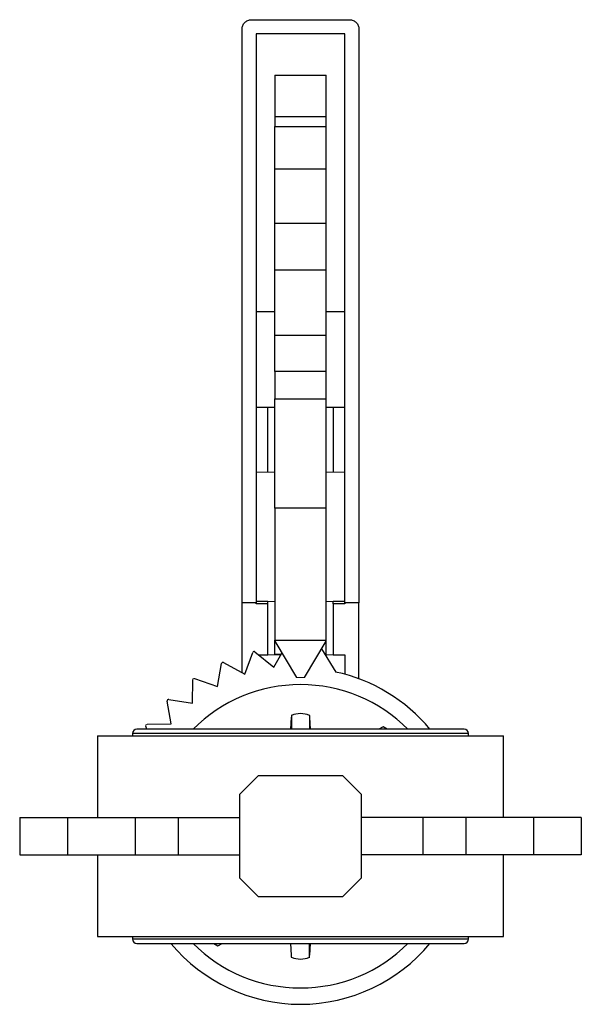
# Model space of a CAD drawing. Header units: millimetres. Extents: x 272 to 1252, y -257 to 567.
# Tile 5 of 8: x 604 to 725, y 356 to 567. Entities that reach past the tile are written whole.
import ezdxf

# ---------------------------------------------------------------- set-up
doc = ezdxf.new("R2010")
doc.units = ezdxf.units.MM

msp = doc.modelspace()

# ---------------------------------------------------------------- linework, layer by layer
at = {"color": 7, "linetype": 'Continuous', "lineweight": 25}
for p, q in [((654.05, 567.12), (675.05, 567.12)), ((652.05, 442.12), (652.05, 565.12)), ((655.05, 564.12), (655.05, 442.12)), ((674.05, 564.12), (655.05, 564.12)), ((674.05, 442.12), (674.05, 564.12)), ((677.05, 565.12), (677.05, 442.12)), ((659.05, 555.22), (659.05, 546.39)), ((659.05, 555.22), (670.05, 555.22)), ((670.05, 546.39), (670.05, 555.22)), ((659.05, 546.39), (659.05, 544.22)), ((659.05, 546.39), (670.05, 546.39)), ((670.05, 544.22), (670.05, 546.39)), ((659.05, 535.09), (659.05, 544.22)), ((659.05, 544.22), (670.05, 544.22)), ((670.05, 535.09), (670.05, 544.22)), ((659.05, 523.47), (659.05, 535.09)), ((670.05, 535.09), (659.05, 535.09)), ((670.05, 523.47), (670.05, 535.09)), ((659.05, 513.41), (659.05, 523.47)), ((670.05, 523.47), (659.05, 523.47)), ((670.05, 513.41), (670.05, 523.47)), ((659.05, 499.47), (659.05, 513.41)), ((670.05, 513.41), (659.05, 513.41)), ((670.05, 499.47), (670.05, 513.41)), ((659.05, 491.7), (659.05, 499.47)), ((670.05, 499.47), (659.05, 499.47)), ((670.05, 491.7), (670.05, 499.47)), ((659.05, 491.7), (659.05, 485.84)), ((670.05, 491.7), (659.05, 491.7)), ((670.05, 485.84), (670.05, 491.7)), ((659.05, 462.42), (659.05, 485.84)), ((659.05, 485.84), (670.05, 485.84)), ((670.05, 462.42), (670.05, 485.84)), ((655.05, 484.1), (657.55, 484.1)), ((657.55, 470.13), (657.55, 484.1)), ((657.55, 484.1), (659.05, 484.1)), ((670.05, 484.1), (671.55, 484.1)), ((671.55, 484.1), (671.55, 470.13)), ((671.55, 484.1), (674.05, 484.1)), ((659.05, 462.42), (659.05, 434.12)), ((670.05, 462.42), (659.05, 462.42)), ((670.05, 434.12), (670.05, 462.42)), ((652.05, 427.16), (652.05, 442.12)), ((655.05, 442.12), (652.05, 442.12)), ((657.55, 442.45), (655.05, 442.45)), ((655.05, 441.94), (655.05, 442.12)), ((657.55, 441.94), (655.05, 441.94)), ((657.55, 441.94), (657.55, 442.45)), ((657.55, 431.01), (657.55, 441.94)), ((671.55, 441.94), (671.55, 442.45)), ((674.05, 442.45), (671.55, 442.45)), ((671.55, 441.94), (671.55, 431.01)), ((674.05, 441.94), (671.55, 441.94)), ((674.05, 442.12), (674.05, 441.94)), ((677.05, 442.12), (674.05, 442.12)), ((677.05, 425.88), (677.05, 442.12)), ((659.05, 434.12), (670.05, 434.12)), ((659.05, 433.91), (659.05, 434.12)), ((659.05, 433.91), (663.73, 426.12)), ((659.05, 431.12), (659.05, 433.91)), ((665.38, 426.12), (670.05, 433.91)), ((670.05, 433.91), (670.05, 434.12)), ((670.05, 431.12), (670.05, 433.91)), ((652.6, 426.85), (654.33, 431.5)), ((654.8, 431.63), (658.82, 428.4)), ((655.57, 431.01), (657.55, 431.01)), ((658.82, 428.4), (660.57, 431.39)), ((669.08, 432.29), (672.09, 427.32)), ((671.55, 431.01), (674.05, 431.01)), ((674.05, 431.01), (674.05, 426.84)), ((646.75, 424.25), (647.64, 429.13)), ((648.08, 429.34), (652.6, 426.85)), ((641.44, 420.67), (641.47, 425.63)), ((641.87, 425.91), (646.75, 424.25)), ((636.84, 416.22), (636.01, 421.11)), ((636.35, 421.46), (641.44, 420.67)), ((662.64, 418.04), (662.55, 418.04)), ((662.64, 418.04), (662.64, 415.07)), ((666.55, 418.04), (666.47, 418.04)), ((631.64, 415.07), (631.4, 415.72)), ((631.68, 416.12), (636.84, 416.22)), ((662.55, 417.62), (662.42, 415.07)), ((666.69, 415.07), (666.55, 417.62)), ((621.05, 413.62), (621.05, 396.12)), ((621.05, 413.62), (708.05, 413.62)), ((628.55, 414.12), (628.55, 413.62)), ((699.6, 415.07), (629.5, 415.07)), ((682.23, 415.6), (681.32, 415.07)), ((683.15, 415.07), (682.23, 415.6)), ((700.55, 413.62), (700.55, 414.12)), ((708.05, 396.12), (708.05, 413.62)), ((651.55, 401.12), (655.55, 405.12)), ((655.55, 405.12), (673.55, 405.12)), ((673.55, 405.12), (677.55, 401.12)), ((651.55, 383.12), (651.55, 401.12)), ((677.55, 401.12), (677.55, 383.12)), ((604.41, 396.12), (614.67, 396.12)), ((604.41, 396.12), (604.41, 388.12)), ((614.67, 396.12), (614.67, 388.12)), ((614.67, 396.12), (629.17, 396.12)), ((629.17, 396.12), (629.17, 388.12)), ((629.17, 396.12), (638.37, 396.12)), ((638.37, 396.12), (638.37, 388.12)), ((638.37, 396.12), (651.55, 396.12)), ((690.74, 396.12), (677.55, 396.12)), ((690.74, 396.12), (690.74, 388.12)), ((699.94, 396.12), (690.74, 396.12)), ((699.94, 396.12), (699.94, 388.12)), ((714.44, 396.12), (699.94, 396.12)), ((714.44, 396.12), (714.44, 388.12)), ((724.7, 396.12), (714.44, 396.12)), ((724.7, 396.12), (724.7, 388.12)), ((604.41, 388.12), (614.67, 388.12)), ((614.67, 388.12), (629.17, 388.12)), ((621.05, 388.12), (621.05, 370.62)), ((629.17, 388.12), (638.37, 388.12)), ((638.37, 388.12), (651.55, 388.12)), ((690.74, 388.12), (677.55, 388.12)), ((699.94, 388.12), (690.74, 388.12)), ((714.44, 388.12), (699.94, 388.12)), ((708.05, 370.62), (708.05, 388.12)), ((724.7, 388.12), (714.44, 388.12)), ((655.55, 379.12), (651.55, 383.12)), ((677.55, 383.12), (673.55, 379.12)), ((673.55, 379.12), (655.55, 379.12)), ((621.05, 370.62), (708.05, 370.62)), ((628.55, 370.62), (628.55, 370.12)), ((700.55, 370.12), (700.55, 370.62)), ((629.5, 369.17), (699.6, 369.17)), ((645.96, 369.17), (646.88, 368.64)), ((646.88, 368.64), (647.79, 369.17)), ((662.42, 369.17), (662.55, 366.62)), ((666.47, 366.2), (666.47, 369.17)), ((666.55, 366.62), (666.69, 369.17)), ((662.55, 366.2), (662.64, 366.2)), ((666.47, 366.2), (666.55, 366.2))]:
    msp.add_line(p, q, dxfattribs=at)
at = {"color": 8, "linetype": 'Continuous', "lineweight": 25}
for p, q in [((655.05, 504.57), (659.05, 504.57)), ((670.05, 504.57), (674.05, 504.57)), ((700.55, 414.12), (628.55, 414.12)), ((628.55, 370.12), (700.55, 370.12))]:
    msp.add_line(p, q, dxfattribs=at)
at = {"color": 144, "linetype": 'Continuous', "lineweight": 18}
for p, q in [((655.05, 470.13), (657.55, 470.13)), ((659.05, 470.13), (657.55, 470.13)), ((671.55, 470.13), (670.05, 470.13)), ((674.05, 470.13), (671.55, 470.13)), ((657.55, 442.45), (659.05, 442.45)), ((670.05, 442.45), (671.55, 442.45)), ((660.34, 431.01), (657.55, 431.01)), ((660.41, 431.12), (659.05, 431.12)), ((670.05, 431.12), (669.79, 431.12)), ((671.55, 431.01), (669.86, 431.01)), ((663.73, 426.12), (665.38, 426.12))]:
    msp.add_line(p, q, dxfattribs=at)
at = {"color": 7, "linetype": 'Continuous', "lineweight": 25}
for centre, radius, start, end in [((654.61, 431.4), 0.3, 51.2059, 159.6388), ((647.94, 429.07), 0.3, 61.2059, 169.6388), ((664.55, 392.12), 36, 39.6057, 77.9179), ((664.55, 392.12), 32.5, 90, 135.0772), ((664.55, 392.12), 32.5, 44.9228, 90), ((636.3, 421.16), 0.3, 81.2059, 189.6388), ((664.55, 413.42), 5, 67.4695, 112.5305), ((629.5, 414.12), 0.95, 90, 180), ((699.6, 414.12), 0.95, 0, 90), ((629.5, 370.12), 0.95, 180, 270), ((699.6, 370.12), 0.95, 270, 0), ((664.55, 392.12), 36, 219.6057, 320.3943), ((664.55, 392.12), 32.5, 224.9228, 315.0772), ((664.55, 370.82), 5, 247.4695, 292.5305)]:
    msp.add_arc(centre, radius, start, end, dxfattribs=at)
at = {"color": 144, "linetype": 'Continuous', "lineweight": 18}
for centre, start, end in [((641.77, 425.63), 71.2059, 179.6388), ((631.69, 415.82), 91.2059, 199.6388)]:
    msp.add_arc(centre, 0.3, start, end, dxfattribs=at)
at = {"color": 7, "linetype": 'Continuous', "lineweight": 25}
for points, knots in [([(652.05, 565.12), (652.05, 565.25), (652.07, 565.37), (652.12, 565.63), (652.15, 565.75), (652.25, 565.99), (652.31, 566.1), (652.45, 566.32), (652.53, 566.42), (652.71, 566.61), (652.81, 566.69), (653.03, 566.84), (653.15, 566.91), (653.52, 567.06), (653.78, 567.12), (654.05, 567.12)], [0, 0, 0, 0, 0.125, 0.125, 0.25, 0.25, 0.375, 0.375, 0.5, 0.5, 0.625, 0.625, 0.75, 0.75, 1, 1, 1, 1]), ([(675.05, 567.12), (675.19, 567.12), (675.32, 567.1), (675.58, 567.05), (675.71, 567.01), (675.96, 566.91), (676.07, 566.84), (676.29, 566.69), (676.39, 566.61), (676.67, 566.33), (676.81, 566.11), (676.96, 565.75), (676.99, 565.63), (677.04, 565.38), (677.05, 565.25), (677.05, 565.12)], [0, 0, 0, 0, 0.125, 0.125, 0.25, 0.25, 0.375, 0.375, 0.5, 0.5, 0.75, 0.75, 0.875, 0.875, 1, 1, 1, 1]), ([(666.55, 415.07), (666.55, 415.39), (666.55, 416.25), (666.55, 417.18), (666.55, 417.91), (666.55, 417.99), (666.55, 418.04)], [0, 0, 0, 0, 0.165463, 0.443642, 0.721821, 1, 1, 1, 1]), ([(662.55, 367.21), (662.55, 367.18), (662.55, 366.76), (662.55, 366.36), (662.55, 366.25), (662.55, 366.2)], [0, 0, 0, 0, 0.039151, 0.519575, 1, 1, 1, 1])]:
    msp.add_open_spline(points, degree=3, knots=knots, dxfattribs=at)

doc.saveas('drawing.dxf')
